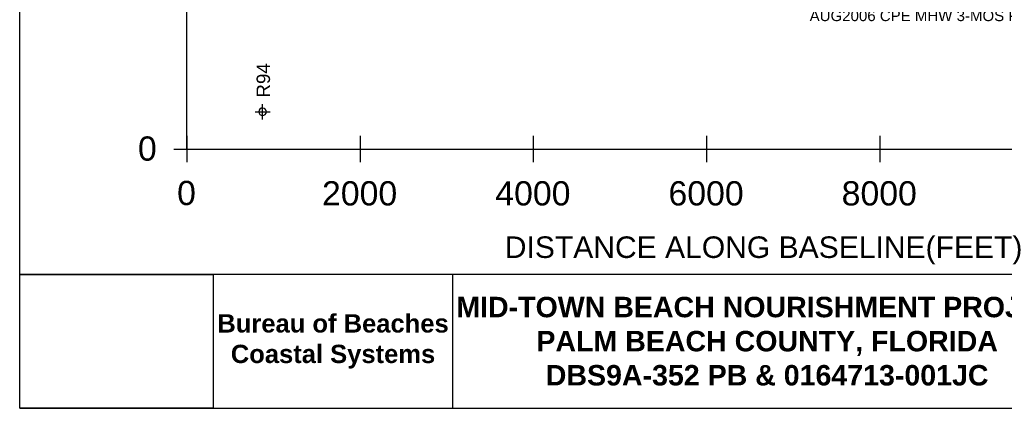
# Model space of a CAD drawing. Extents: x 1000 to 25232, y -105 to 18928.
# Tile 1 of 5: x 1000 to 10154, y -105 to 3505. Entities that reach past the tile are written whole.
import ezdxf

# ---------------------------------------------------------------- set-up
doc = ezdxf.new("R2010")
doc.units = 0
doc.header["$LTSCALE"] = 175
doc.header["$MEASUREMENT"] = 0
for name, color, linetype in [('2006-08-CPE-MHW3MOS', 6, 'CONTINUOUS'), ('DEP-MONUMENTS', 7, 'CONTINUOUS'), ('LABELS-GENERAL', 7, 'CONTINUOUS'), ('SIGNATURE', 7, 'CONTINUOUS')]:
    doc.layers.add(name, color=color, linetype=linetype)
doc.styles.get("Standard").update_dxf_attribs({"font": 'complex.shx'})
doc.styles.add('STYLE1', font='ARIAL.TTF')
picture_1 = doc.add_image_def('image1.tif', size_in_pixel=(660, 456))

msp = doc.modelspace()

# ---------------------------------------------------------------- linework, layer by layer
at = {"layer": 'DEP-MONUMENTS', "color": 7, "linetype": 'Continuous'}
for p, q in [((3258, 2579), (3258, 2719)), ((3188, 2649), (3328, 2649))]:
    msp.add_line(p, q, dxfattribs=at)
msp.add_arc((3258, 2649), 35, 0, 359, dxfattribs=at)
at = {"layer": 'LABELS-GENERAL', "color": 7, "linetype": 'Continuous'}
for p, q in [((2555, 2303), (2555, 9981)), ((2555, 2425), (2555, 2181)), ((4164, 2425), (4164, 2181)), ((5775, 2425), (5775, 2181)), ((7385, 2425), (7385, 2181)), ((8995, 2425), (8995, 2181)), ((2433, 2303), (2677, 2303)), ((2555, 2303), (13826, 2303))]:
    msp.add_line(p, q, dxfattribs=at)
at = {"layer": 'SIGNATURE', "color": 7, "linetype": 'Continuous'}
for p, q in [((999.9, 1139.4), (7948.8, 1139.4)), ((5026.9, -105.4), (5026.9, 1139.4)), ((7948.8, 1139.4), (14897.7, 1139.4)), ((999.9, -105.4), (7948.8, -105.4)), ((7948.8, -105.4), (14897.7, -105.4))]:
    msp.add_line(p, q, dxfattribs=at)
msp.add_lwpolyline([(999.9, -105.4), (999.9, 10705)], dxfattribs=at)

# ---------------------------------------------------------------- texts
at = {"layer": '2006-08-CPE-MHW3MOS', "style": 'STYLE1'}
msp.add_text('AUG2006 CPE MHW 3-MOS POST', height=100, dxfattribs=at).set_placement((8343.9, 3491.4))
at = {"layer": 'DEP-MONUMENTS', "color": 7, "linetype": 'Continuous', "style": 'STYLE1'}
msp.add_text('R94', height=125, rotation=90, dxfattribs=at).set_placement((3327.3, 2780.6))
at = {"layer": 'LABELS-GENERAL', "color": 7, "linetype": 'Continuous', "style": 'STYLE1'}
for s, height, p in [('      0', 225, (1575.5, 2195.2)), ('      0', 225, (1939.3, 1782.5)), ('2000', 225, (3810.4, 1779.1)), ('4000', 225, (5421.4, 1779.1)), ('6000', 225, (7031.4, 1779.1)), ('8000', 225, (8641.4, 1779.1)), ('DISTANCE ALONG BASELINE(FEET)', 200, (5509.6, 1291.3))]:
    msp.add_text(s, height=height, dxfattribs=at).set_placement(p)
at = {"layer": 'SIGNATURE', "color": 7, "linetype": 'Continuous', "attachment_point": 5}
for s, insert, char_height, width in [('{\\fArial|b1|i0|c0|p34;MID-TOWN BEACH NOURISHMENT PROJECT\\PPALM BEACH COUNTY, FLORIDA\\PDBS9A-352 PB & 0164713-001JC}', (7948.8, 517), 190, 5735.501), ('{\\FARIALBD.TTF;Bureau of Beaches Coastal Systems}', (3912.7, 516), 170, 2228.316)]:
    msp.add_mtext(s, dxfattribs=dict(at, insert=insert, char_height=char_height, width=width))

# ---------------------------------------------------------------- pictures from other files: only their frames are drawn
at = {"layer": 'SIGNATURE', "color": 7, "linetype": 'Continuous'}
image = msp.add_image(picture_1, insert=(999.9, -105.4), size_in_units=(1798.7, 1242.7), dxfattribs=at)
image.dxf.flags = 7

doc.saveas('drawing.dxf')
